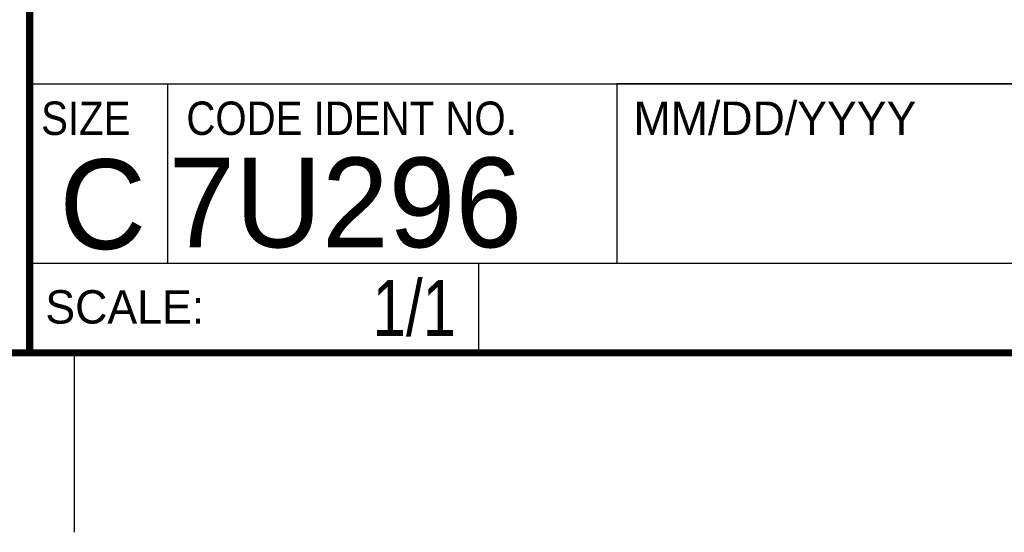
# Model space of a CAD drawing. Header units: inches. Extents: x 0 to 22, y 0 to 17.
# Tile 3 of 9: x 16.3 to 19.1, y 0 to 1.4. Entities that reach past the tile are written whole.
import ezdxf

# ---------------------------------------------------------------- set-up
doc = ezdxf.new("R2010")
doc.units = ezdxf.units.IN
doc.header["$LTSCALE"] = 1.21
doc.header["$MEASUREMENT"] = 0
doc.layers.get('0').update_dxf_attribs({"linetype": 'CONTINUOUS'})
doc.layers.add('DETAIL', color=7, linetype='CONTINUOUS')
doc.styles.get("Standard").update_dxf_attribs({"font": 'txt', "width": 0.8})
doc.styles.add('TEXTSTYLE_2', font='txt')
doc.styles.add('TEXTSTYLE_3', font='txt', dxfattribs={"width": 0.9})

msp = doc.modelspace()

# ---------------------------------------------------------------- linework, layer by layer
at = {"color": 2, "linetype": 'CONTINUOUS'}
for p, q in [((16.3737, 2.9596), (16.3737, 1.2496)), ((16.3737, 1.2496), (21.5037, 1.2496)), ((16.76, 0.75), (16.76, 1.25)), ((18.01, 1.25), (21.5, 1.25)), ((18.01, 1.25), (18.01, 0.75)), ((16.3748, 0.7501), (17.6248, 0.7501)), ((16.3748, 0.7501), (16.3748, 0.5001)), ((16.375, 0.75), (21.5, 0.75)), ((17.6248, 0.7501), (17.6248, 0.5001)), ((18.01, 0.75), (21.5, 0.75)), ((16.3748, 0.5001), (17.6248, 0.5001)), ((16.5, 0), (16.5, 0.5))]:
    msp.add_line(p, q, dxfattribs=at)
at = {"color": 7, "linetype": 'CONTINUOUS', "const_width": 0.02}
for points in [[(16.375, 2.96), (16.375, 0.5)], [(0.5, 0.5), (21.5, 0.5)]]:
    msp.add_lwpolyline(points, dxfattribs=at)

# ---------------------------------------------------------------- texts
at = {"color": 2, "linetype": 'CONTINUOUS', "char_height": 0.093, "attachment_point": 1, "line_spacing_factor": 0.9}
for s, insert, width, style in [('MM/DD/YYYY', (18.0565, 1.2002), 0.93, 'TEXTSTYLE_2'), ('SIZE', (16.407, 1.2002), 0.3348, 'TEXTSTYLE_3'), ('CODE IDENT NO.', (16.8114, 1.2002), 1.1718, 'TEXTSTYLE_3'), ('SCALE:', (16.4187, 0.6745), 0.558, 'TEXTSTYLE_2')]:
    msp.add_mtext(s, dxfattribs=dict(at, insert=insert, width=width, style=style))
at = {"color": 7, "linetype": 'CONTINUOUS', "char_height": 0.25, "line_spacing_factor": 0.9, "style": 'TEXTSTYLE_2'}
for s, insert, width, attachment_point in [('C', (16.5785, 1.0393), 0.25, 2), ('7U296', (16.7614, 1.0441), 1.25, 1)]:
    msp.add_mtext(s, dxfattribs=dict(at, insert=insert, width=width, attachment_point=attachment_point))
at = {"layer": 'DETAIL', "color": 7, "linetype": 'CONTINUOUS', "insert": (17.5623, 0.7032), "char_height": 0.15625, "width": 0.375, "attachment_point": 3, "line_spacing_factor": 0.9}
msp.add_mtext('1/1', dxfattribs=at)

doc.saveas('drawing.dxf')
